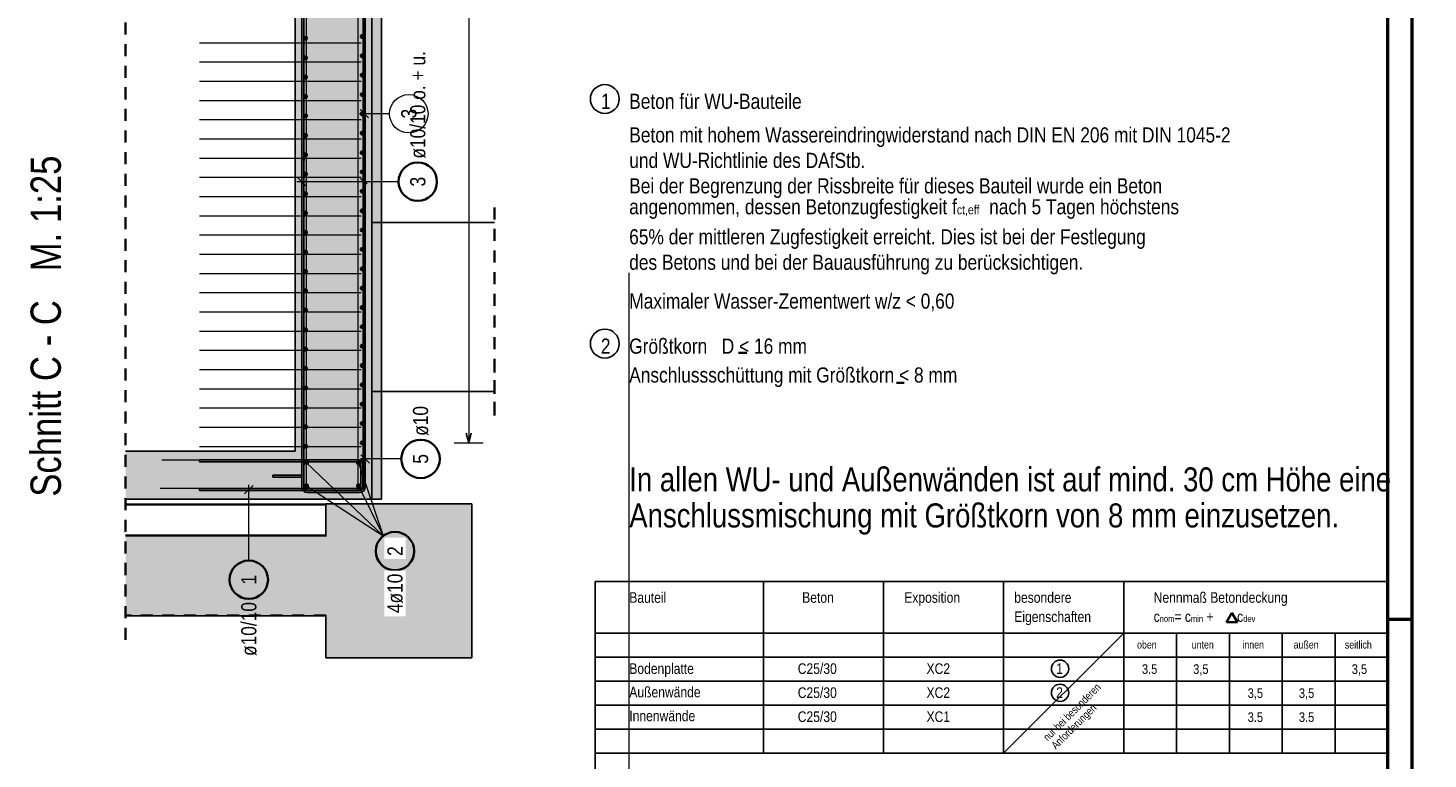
# Model space of a CAD drawing. Header units: millimetres. Extents: x 0 to 50.9, y 0 to 29.7.
# Tile 11 of 13: x 27.6 to 42.2, y 13.4 to 21. Entities that reach past the tile are written whole.
import ezdxf

# ---------------------------------------------------------------- set-up
doc = ezdxf.new("R2010")
doc.units = ezdxf.units.MM
doc.linetypes.add('HIDDEN', pattern=[0.375, 0.25, -0.125])
doc.styles.add('Arial Narrow', font='ARIALN.TTF')

msp = doc.modelspace()

# ---------------------------------------------------------------- hatches: boundary and pattern name
at = {"lineweight": 25, "true_color": 0xeaffea}
msp.add_hatch(color=7, dxfattribs=at).paths.add_polyline_path([(31.227, 16.103), (31.327, 16.103), (31.327, 25.353), (31.227, 25.353)])
at = {"lineweight": 25, "true_color": 0xcef2bf}
for points in [[(30.427, 16.103), (31.227, 16.103), (31.227, 25.153), (30.427, 25.153)], [(28.664, 16.103), (30.427, 16.103), (30.427, 16.603), (28.664, 16.603)]]:
    msp.add_hatch(color=254, dxfattribs=at).paths.add_polyline_path(points)
at = {"lineweight": 25, "true_color": 0xff0000}
msp.add_hatch(color=1, dxfattribs=at).paths.add_polyline_path([(30.497, 16.333), (30.497, 16.353), (30.197, 16.353), (30.197, 16.333)])
at = {"lineweight": 25, "true_color": 0xf0f0f0}
for points in [[(32.267, 14.453), (32.267, 16.053), (30.746, 16.053), (30.746, 14.453)], [(28.664, 14.889), (30.746, 14.889), (30.746, 15.72), (28.664, 15.72)]]:
    msp.add_hatch(color=7, dxfattribs=at).paths.add_polyline_path(points)
at = {"lineweight": 50, "true_color": 0xffffff}
msp.add_hatch(color=7, dxfattribs=at).paths.add_polyline_path([(31.687, 15.563), (31.687, 15.571), (31.687, 15.578), (31.686, 15.586), (31.685, 15.593), (31.684, 15.601), (31.682, 15.609), (31.681, 15.616), (31.679, 15.624), (31.676, 15.631), (31.674, 15.638), (31.671, 15.645), (31.668, 15.652), (31.665, 15.659), (31.661, 15.666), (31.658, 15.673), (31.654, 15.679), (31.649, 15.686), (31.645, 15.692), (31.64, 15.698), (31.636, 15.704), (31.631, 15.71), (31.625, 15.716), (31.62, 15.721), (31.614, 15.726), (31.608, 15.731), (31.603, 15.736), (31.596, 15.741), (31.59, 15.745), (31.584, 15.749), (31.577, 15.753), (31.57, 15.757), (31.564, 15.761), (31.557, 15.764), (31.549, 15.767), (31.542, 15.77), (31.535, 15.772), (31.528, 15.774), (31.52, 15.776), (31.513, 15.778), (31.505, 15.78), (31.498, 15.781), (31.49, 15.782), (31.482, 15.782), (31.475, 15.783), (31.467, 15.783), (31.459, 15.783), (31.452, 15.782), (31.444, 15.782), (31.436, 15.781), (31.429, 15.78), (31.421, 15.778), (31.414, 15.776), (31.406, 15.774), (31.399, 15.772), (31.392, 15.77), (31.385, 15.767), (31.378, 15.764), (31.371, 15.761), (31.364, 15.757), (31.357, 15.753), (31.35, 15.749), (31.344, 15.745), (31.338, 15.741), (31.332, 15.736), (31.326, 15.731), (31.32, 15.726), (31.314, 15.721), (31.309, 15.716), (31.304, 15.71), (31.299, 15.704), (31.294, 15.698), (31.289, 15.692), (31.285, 15.686), (31.28, 15.679), (31.277, 15.673), (31.273, 15.666), (31.269, 15.659), (31.266, 15.652), (31.263, 15.645), (31.26, 15.638), (31.258, 15.631), (31.256, 15.624), (31.254, 15.616), (31.252, 15.609), (31.25, 15.601), (31.249, 15.593), (31.248, 15.586), (31.248, 15.578), (31.247, 15.571), (31.247, 15.563), (31.247, 15.555), (31.248, 15.548), (31.248, 15.54), (31.249, 15.532), (31.25, 15.525), (31.252, 15.517), (31.254, 15.51), (31.256, 15.502), (31.258, 15.495), (31.26, 15.488), (31.263, 15.48), (31.266, 15.473), (31.269, 15.466), (31.273, 15.46), (31.277, 15.453), (31.28, 15.446), (31.285, 15.44), (31.289, 15.434), (31.294, 15.427), (31.299, 15.421), (31.304, 15.416), (31.309, 15.41), (31.314, 15.405), (31.32, 15.399), (31.326, 15.394), (31.332, 15.39), (31.338, 15.385), (31.344, 15.38), (31.35, 15.376), (31.357, 15.372), (31.364, 15.369), (31.371, 15.365), (31.378, 15.362), (31.385, 15.359), (31.392, 15.356), (31.399, 15.354), (31.406, 15.351), (31.414, 15.349), (31.421, 15.348), (31.429, 15.346), (31.436, 15.345), (31.444, 15.344), (31.452, 15.343), (31.459, 15.343), (31.467, 15.343), (31.475, 15.343), (31.482, 15.343), (31.49, 15.344), (31.498, 15.345), (31.505, 15.346), (31.513, 15.348), (31.52, 15.349), (31.528, 15.351), (31.535, 15.354), (31.542, 15.356), (31.549, 15.359), (31.557, 15.362), (31.564, 15.365), (31.57, 15.369), (31.577, 15.372), (31.584, 15.376), (31.59, 15.38), (31.596, 15.385), (31.603, 15.39), (31.608, 15.394), (31.614, 15.399), (31.62, 15.405), (31.625, 15.41), (31.631, 15.416), (31.636, 15.421), (31.64, 15.427), (31.645, 15.434), (31.649, 15.44), (31.654, 15.446), (31.658, 15.453), (31.661, 15.46), (31.665, 15.466), (31.668, 15.473), (31.671, 15.48), (31.674, 15.488), (31.676, 15.495), (31.679, 15.502), (31.681, 15.51), (31.682, 15.517), (31.684, 15.525), (31.685, 15.532), (31.686, 15.54), (31.687, 15.548)])

# ---------------------------------------------------------------- linework, layer by layer
at = {"color": 4, "linetype": 'Continuous', "lineweight": 50}
for p, q in [((42.05, 0), (42.05, 29.7)), ((41.8, 0.25), (41.8, 29.45))]:
    msp.add_line(p, q, dxfattribs=at)
at = {"color": 3, "linetype": 'Continuous', "lineweight": 25}
for p, q in [((31.327, 16.103), (31.327, 25.353)), ((31.227, 16.103), (31.227, 25.153)), ((30.427, 16.603), (30.427, 23.903)), ((30.489, 19.657), (30.528, 19.627)), ((31.107, 19.441), (31.177, 19.384)), ((41.8, 15.248), (41.8, 19.448)), ((32.501, 18.983), (31.327, 18.983)), ((32.501, 17.223), (31.327, 17.223)), ((30.427, 16.603), (28.664, 16.603)), ((30.197, 16.333), (30.197, 16.353)), ((30.497, 16.353), (30.197, 16.353)), ((30.497, 16.333), (30.197, 16.333)), ((30.497, 16.333), (30.497, 16.353)), ((30.427, 16.103), (28.664, 16.103)), ((31.227, 16.103), (30.427, 16.103)), ((30.746, 15.72), (30.746, 16.053)), ((32.267, 16.053), (30.746, 16.053)), ((31.327, 16.103), (31.227, 16.103)), ((32.267, 14.453), (32.267, 16.053)), ((30.746, 15.72), (28.664, 15.72)), ((33.55, 13.459), (33.55, 15.248)), ((33.55, 15.248), (41.8, 15.248)), ((35.3, 15.248), (35.3, 13.459)), ((36.55, 15.248), (36.55, 13.459)), ((37.8, 15.248), (37.8, 13.459)), ((39.05, 15.248), (39.05, 13.459)), ((41.8, 15.248), (41.8, 13.459)), ((30.746, 14.889), (28.664, 14.889)), ((30.746, 14.453), (30.746, 14.889)), ((33.55, 14.709), (41.8, 14.709)), ((39.6, 14.709), (39.6, 13.459)), ((40.15, 14.709), (40.15, 13.459)), ((40.7, 14.709), (40.7, 13.459)), ((41.25, 14.709), (41.25, 13.459)), ((41.8, 14.709), (41.8, 13.459)), ((32.267, 14.453), (30.746, 14.453)), ((33.55, 14.459), (41.8, 14.459)), ((33.55, 14.209), (41.8, 14.209)), ((33.55, 13.959), (41.8, 13.959)), ((33.55, 13.709), (41.8, 13.709)), ((33.55, 13.459), (33.55, 8.465)), ((33.55, 13.459), (41.8, 13.459)), ((41.8, 8.465), (41.8, 13.459))]:
    msp.add_line(p, q, dxfattribs=at)
at = {"color": 3, "linetype": 'Continuous', "lineweight": 25, "ltscale": 0.5}
for p, q in [((30.497, 25.003), (30.497, 16.203)), ((30.517, 25.003), (30.517, 16.203)), ((31.137, 16.253), (31.137, 25.053)), ((31.157, 16.253), (31.157, 25.053)), ((30.453, 19.451), (30.541, 19.363)), ((30.497, 17.373), (30.497, 16.233)), ((30.517, 17.373), (30.497, 17.373)), ((30.517, 17.373), (30.517, 16.233)), ((31.137, 16.233), (31.137, 17.373)), ((31.137, 17.373), (31.157, 17.373)), ((31.157, 16.233), (31.157, 17.373)), ((32.207, 16.79), (32.234, 16.69)), ((32.234, 16.69), (32.261, 16.79)), ((31.072, 16.513), (29.432, 16.513)), ((29.432, 16.493), (29.432, 16.513)), ((31.072, 16.493), (29.432, 16.493)), ((31.113, 16.566), (31.201, 16.478)), ((31.112, 16.253), (31.112, 16.453)), ((31.132, 16.253), (31.132, 16.453)), ((29.432, 16.213), (31.072, 16.213)), ((29.432, 16.213), (29.432, 16.193)), ((29.432, 16.193), (31.072, 16.193)), ((29.99, 16.247), (29.902, 16.159)), ((30.517, 16.203), (30.497, 16.203)), ((30.557, 16.193), (31.097, 16.193)), ((30.557, 16.173), (31.097, 16.173)), ((31.137, 16.253), (31.157, 16.253))]:
    msp.add_line(p, q, dxfattribs=at)
at = {"color": 9, "linetype": 'Continuous', "lineweight": 0, "ltscale": 0.5}
for p, q in [((30.545, 16.203), (30.545, 25.003)), ((31.085, 16.203), (31.085, 25.003)), ((31.147, 16.183), (31.147, 24.983)), ((29.432, 20.853), (31.114, 20.853)), ((29.432, 20.653), (31.114, 20.653)), ((29.432, 20.453), (31.114, 20.453)), ((29.432, 20.253), (31.114, 20.253)), ((31.411, 20.114), (31.097, 20.114)), ((31.103, 20.158), (31.191, 20.07)), ((29.432, 20.053), (31.114, 20.053)), ((29.432, 19.853), (31.114, 19.853)), ((29.432, 19.653), (31.114, 19.653)), ((29.432, 19.453), (31.114, 19.453)), ((29.432, 19.253), (31.114, 19.253)), ((29.432, 19.053), (31.114, 19.053)), ((29.432, 18.853), (31.114, 18.853)), ((29.432, 18.653), (31.114, 18.653)), ((29.432, 18.453), (31.114, 18.453)), ((29.432, 18.253), (31.114, 18.253)), ((29.432, 18.053), (31.114, 18.053)), ((29.432, 17.853), (31.114, 17.853)), ((29.432, 17.653), (31.114, 17.653)), ((29.432, 17.453), (31.114, 17.453)), ((29.432, 17.253), (31.114, 17.253)), ((29.432, 17.053), (31.114, 17.053)), ((29.432, 16.853), (31.114, 16.853)), ((29.432, 16.653), (31.114, 16.653)), ((29.042, 16.513), (31.132, 16.513)), ((31.132, 16.513), (31.132, 16.213)), ((31.132, 16.213), (29.022, 16.213))]:
    msp.add_line(p, q, dxfattribs=at)
at = {"color": 5, "linetype": 'Continuous', "lineweight": 18, "ltscale": 0.5}
for p, q in [((32.234, 24.943), (32.234, 16.69)), ((31.504, 19.407), (30.447, 19.407)), ((32.084, 16.69), (32.384, 16.69)), ((30.547, 16.483), (31.345, 15.721)), ((31.087, 16.483), (31.345, 15.721)), ((31.533, 16.522), (31.107, 16.522)), ((29.946, 15.465), (29.946, 16.253)), ((30.547, 16.243), (31.345, 15.721)), ((31.087, 16.243), (31.345, 15.721))]:
    msp.add_line(p, q, dxfattribs=at)
at = {"color": 2, "linetype": 'HIDDEN', "lineweight": 35, "ltscale": 0.5}
for p, q in [((28.664, 14.639), (28.664, 24.653)), ((32.501, 16.99), (32.501, 19.233)), ((32.501, 16.973), (32.501, 17.49))]:
    msp.add_line(p, q, dxfattribs=at)
at = {"color": 3, "linetype": 'HIDDEN', "lineweight": 25, "ltscale": 0.5}
for p, q in [((31.327, 18.983), (31.227, 18.983)), ((32.501, 18.983), (31.227, 18.983)), ((32.501, 17.224), (31.227, 17.224)), ((31.327, 17.223), (31.227, 17.223)), ((30.746, 15.716), (30.746, 15.72)), ((30.746, 14.896), (28.664, 14.896)), ((30.746, 14.893), (28.664, 14.893)), ((30.746, 14.893), (28.664, 14.893)), ((30.746, 14.893), (30.746, 14.896)), ((30.746, 14.889), (30.746, 14.893)), ((30.746, 14.893), (30.746, 14.893))]:
    msp.add_line(p, q, dxfattribs=at)
at = {"color": 9, "linetype": 'Continuous', "lineweight": 0}
for p, q in [((33.905, 7.35), (33.905, 18.458)), ((37.8, 13.459), (39.05, 14.709))]:
    msp.add_line(p, q, dxfattribs=at)
at = {"color": 2, "linetype": 'Continuous', "lineweight": 35}
for p, q in [((35.042, 17.626), (35.128, 17.626)), ((36.684, 17.315), (36.767, 17.315)), ((30.746, 16.048), (28.664, 16.048)), ((30.746, 15.725), (28.664, 15.725)), ((30.746, 15.724), (28.664, 15.724)), ((40.118, 14.824), (40.176, 14.919)), ((40.176, 14.919), (40.235, 14.824)), ((40.235, 14.824), (40.118, 14.824))]:
    msp.add_line(p, q, dxfattribs=at)
at = {"color": 4, "linetype": 'Continuous', "lineweight": 50, "ltscale": 0.5}
msp.add_line((42.05, 14.85), (41.8, 14.85), dxfattribs=at)
for centre, radius in [((30.537, 20.899), 0.01), ((30.537, 20.899), 0.01), ((30.537, 20.899), 0.009), ((30.537, 20.899), 0.007), ((30.537, 20.899), 0.005), ((30.537, 20.899), 0.003), ((30.537, 20.899), 0.001), ((31.127, 20.917), 0.01), ((31.127, 20.917), 0.01), ((31.127, 20.917), 0.009), ((31.127, 20.917), 0.007), ((31.127, 20.917), 0.005), ((31.127, 20.917), 0.003), ((31.127, 20.917), 0.001), ((30.537, 20.697), 0.01), ((30.537, 20.697), 0.01), ((30.537, 20.697), 0.009), ((30.537, 20.697), 0.007), ((30.537, 20.697), 0.005), ((30.537, 20.697), 0.003), ((30.537, 20.697), 0.001), ((31.127, 20.716), 0.01), ((31.127, 20.716), 0.01), ((31.127, 20.716), 0.009), ((31.127, 20.716), 0.007), ((31.127, 20.716), 0.005), ((31.127, 20.716), 0.003), ((31.127, 20.716), 0.001), ((30.537, 20.495), 0.01), ((30.537, 20.495), 0.01), ((30.537, 20.495), 0.009), ((30.537, 20.495), 0.007), ((30.537, 20.495), 0.005), ((30.537, 20.495), 0.003), ((30.537, 20.495), 0.001), ((31.127, 20.515), 0.01), ((31.127, 20.515), 0.01), ((31.127, 20.515), 0.009), ((31.127, 20.515), 0.007), ((31.127, 20.515), 0.005), ((31.127, 20.515), 0.003), ((31.127, 20.515), 0.001), ((30.537, 20.293), 0.01), ((30.537, 20.293), 0.01), ((30.537, 20.293), 0.009), ((30.537, 20.293), 0.007), ((30.537, 20.293), 0.005), ((30.537, 20.293), 0.003), ((30.537, 20.293), 0.001), ((31.127, 20.313), 0.01), ((31.127, 20.313), 0.01), ((31.127, 20.313), 0.009), ((31.127, 20.313), 0.007), ((31.127, 20.313), 0.005), ((31.127, 20.313), 0.003), ((31.127, 20.313), 0.001), ((31.127, 20.112), 0.01), ((31.127, 20.112), 0.01), ((31.127, 20.112), 0.009), ((31.127, 20.112), 0.007), ((31.127, 20.112), 0.005), ((31.127, 20.112), 0.003), ((31.127, 20.112), 0.001), ((30.537, 20.091), 0.01), ((30.537, 20.091), 0.01), ((30.537, 20.091), 0.009), ((30.537, 20.091), 0.007), ((30.537, 20.091), 0.005), ((30.537, 20.091), 0.003), ((30.537, 20.091), 0.001), ((30.537, 19.888), 0.01), ((30.537, 19.888), 0.01), ((30.537, 19.888), 0.009), ((30.537, 19.888), 0.007), ((30.537, 19.888), 0.005), ((30.537, 19.888), 0.003), ((30.537, 19.888), 0.001), ((31.127, 19.911), 0.01), ((31.127, 19.911), 0.01), ((31.127, 19.911), 0.009), ((31.127, 19.911), 0.007), ((31.127, 19.911), 0.005), ((31.127, 19.911), 0.003), ((31.127, 19.911), 0.001), ((30.537, 19.686), 0.01), ((30.537, 19.686), 0.01), ((30.537, 19.686), 0.009), ((30.537, 19.686), 0.007), ((30.537, 19.686), 0.005), ((30.537, 19.686), 0.003), ((30.537, 19.686), 0.001), ((31.127, 19.709), 0.01), ((31.127, 19.709), 0.01), ((31.127, 19.709), 0.009), ((31.127, 19.709), 0.007), ((31.127, 19.709), 0.005), ((31.127, 19.709), 0.003), ((31.127, 19.709), 0.001), ((30.537, 19.484), 0.01), ((30.537, 19.484), 0.01), ((30.537, 19.484), 0.009), ((30.537, 19.484), 0.007), ((30.537, 19.484), 0.005), ((30.537, 19.484), 0.003), ((30.537, 19.484), 0.001), ((31.127, 19.508), 0.01), ((31.127, 19.508), 0.01), ((31.127, 19.508), 0.009), ((31.127, 19.508), 0.007), ((31.127, 19.508), 0.005), ((31.127, 19.508), 0.003), ((31.127, 19.508), 0.001), ((30.537, 19.282), 0.01), ((30.537, 19.282), 0.01), ((30.537, 19.282), 0.009), ((30.537, 19.282), 0.007), ((30.537, 19.282), 0.005), ((30.537, 19.282), 0.003), ((30.537, 19.282), 0.001), ((31.127, 19.307), 0.01), ((31.127, 19.307), 0.01), ((31.127, 19.307), 0.009), ((31.127, 19.307), 0.007), ((31.127, 19.307), 0.005), ((31.127, 19.307), 0.003), ((31.127, 19.307), 0.001), ((30.537, 19.08), 0.01), ((30.537, 19.08), 0.01), ((30.537, 19.08), 0.009), ((30.537, 19.08), 0.007), ((30.537, 19.08), 0.005), ((31.127, 19.105), 0.01), ((31.127, 19.105), 0.01), ((31.127, 19.105), 0.009), ((31.127, 19.105), 0.007), ((31.127, 19.105), 0.005), ((31.127, 19.105), 0.003), ((31.127, 19.105), 0.001), ((30.537, 19.08), 0.003), ((30.537, 19.08), 0.001), ((30.537, 18.877), 0.01), ((30.537, 18.877), 0.01), ((30.537, 18.877), 0.009), ((30.537, 18.877), 0.007), ((30.537, 18.877), 0.005), ((30.537, 18.877), 0.003), ((30.537, 18.877), 0.001), ((31.127, 18.904), 0.01), ((31.127, 18.904), 0.01), ((31.127, 18.904), 0.009), ((31.127, 18.904), 0.007), ((31.127, 18.904), 0.005), ((31.127, 18.904), 0.003), ((31.127, 18.904), 0.001), ((30.537, 18.675), 0.01), ((30.537, 18.675), 0.01), ((30.537, 18.675), 0.009), ((30.537, 18.675), 0.007), ((30.537, 18.675), 0.005), ((30.537, 18.675), 0.003), ((30.537, 18.675), 0.001), ((31.127, 18.703), 0.01), ((31.127, 18.703), 0.01), ((31.127, 18.703), 0.009), ((31.127, 18.703), 0.007), ((31.127, 18.703), 0.005), ((31.127, 18.703), 0.003), ((31.127, 18.703), 0.001), ((31.127, 18.501), 0.01), ((31.127, 18.501), 0.01), ((31.127, 18.501), 0.009), ((31.127, 18.501), 0.007), ((31.127, 18.501), 0.005), ((31.127, 18.501), 0.003), ((31.127, 18.501), 0.001), ((30.537, 18.473), 0.01), ((30.537, 18.473), 0.01), ((30.537, 18.473), 0.009), ((30.537, 18.473), 0.007), ((30.537, 18.473), 0.005), ((30.537, 18.473), 0.003), ((30.537, 18.473), 0.001), ((30.537, 18.271), 0.01), ((30.537, 18.271), 0.01), ((30.537, 18.271), 0.009), ((30.537, 18.271), 0.007), ((30.537, 18.271), 0.005), ((30.537, 18.271), 0.003), ((30.537, 18.271), 0.001), ((31.127, 18.3), 0.01), ((31.127, 18.3), 0.01), ((31.127, 18.3), 0.009), ((31.127, 18.3), 0.007), ((31.127, 18.3), 0.005), ((31.127, 18.3), 0.003), ((31.127, 18.3), 0.001), ((30.537, 18.069), 0.01), ((30.537, 18.069), 0.01), ((30.537, 18.069), 0.009), ((30.537, 18.069), 0.007), ((30.537, 18.069), 0.005), ((30.537, 18.069), 0.003), ((30.537, 18.069), 0.001), ((31.127, 18.099), 0.01), ((31.127, 18.099), 0.01), ((31.127, 18.099), 0.009), ((31.127, 18.099), 0.007), ((31.127, 18.099), 0.005), ((31.127, 18.099), 0.003), ((31.127, 18.099), 0.001), ((30.537, 17.866), 0.01), ((30.537, 17.866), 0.01), ((30.537, 17.866), 0.009), ((30.537, 17.866), 0.007), ((30.537, 17.866), 0.005), ((30.537, 17.866), 0.003), ((30.537, 17.866), 0.001), ((31.127, 17.898), 0.01), ((31.127, 17.898), 0.01), ((31.127, 17.898), 0.009), ((31.127, 17.898), 0.007), ((31.127, 17.898), 0.005), ((31.127, 17.898), 0.003), ((31.127, 17.898), 0.001), ((30.537, 17.664), 0.01), ((30.537, 17.664), 0.01), ((30.537, 17.664), 0.009), ((30.537, 17.664), 0.007), ((30.537, 17.664), 0.005), ((30.537, 17.664), 0.003), ((30.537, 17.664), 0.001), ((31.127, 17.696), 0.01), ((31.127, 17.696), 0.01), ((31.127, 17.696), 0.009), ((31.127, 17.696), 0.007), ((31.127, 17.696), 0.005), ((31.127, 17.696), 0.003), ((31.127, 17.696), 0.001), ((31.127, 17.495), 0.01), ((31.127, 17.495), 0.01), ((31.127, 17.495), 0.009), ((31.127, 17.495), 0.007), ((31.127, 17.495), 0.005), ((31.127, 17.495), 0.003), ((31.127, 17.495), 0.001), ((30.537, 17.462), 0.01), ((30.537, 17.462), 0.01), ((30.537, 17.462), 0.009), ((30.537, 17.462), 0.007), ((30.537, 17.462), 0.005), ((30.537, 17.462), 0.003), ((30.537, 17.462), 0.001), ((30.537, 17.26), 0.01), ((30.537, 17.26), 0.01), ((30.537, 17.26), 0.009), ((30.537, 17.26), 0.007), ((30.537, 17.26), 0.005), ((30.537, 17.26), 0.003), ((30.537, 17.26), 0.001), ((31.127, 17.294), 0.01), ((31.127, 17.294), 0.01), ((31.127, 17.294), 0.009), ((31.127, 17.294), 0.007), ((31.127, 17.294), 0.005), ((31.127, 17.294), 0.003), ((31.127, 17.294), 0.001), ((30.537, 17.058), 0.01), ((30.537, 17.058), 0.01), ((30.537, 17.058), 0.009), ((30.537, 17.058), 0.007), ((30.537, 17.058), 0.005), ((30.537, 17.058), 0.003), ((30.537, 17.058), 0.001), ((31.127, 17.092), 0.01), ((31.127, 17.092), 0.01), ((31.127, 17.092), 0.009), ((31.127, 17.092), 0.007), ((31.127, 17.092), 0.005), ((31.127, 17.092), 0.003), ((31.127, 17.092), 0.001), ((31.127, 16.891), 0.01), ((31.127, 16.891), 0.01), ((31.127, 16.891), 0.009), ((30.537, 16.855), 0.01), ((30.537, 16.855), 0.01), ((30.537, 16.855), 0.009), ((30.537, 16.855), 0.007), ((30.537, 16.855), 0.005), ((30.537, 16.855), 0.003), ((30.537, 16.855), 0.001), ((31.127, 16.891), 0.007), ((31.127, 16.891), 0.005), ((31.127, 16.891), 0.003), ((31.127, 16.891), 0.001), ((30.537, 16.653), 0.01), ((30.537, 16.653), 0.01), ((30.537, 16.653), 0.009), ((30.537, 16.653), 0.007), ((30.537, 16.653), 0.005), ((30.537, 16.653), 0.003), ((30.537, 16.653), 0.001), ((31.127, 16.69), 0.01), ((31.127, 16.69), 0.01), ((31.127, 16.69), 0.009), ((31.127, 16.69), 0.007), ((31.127, 16.69), 0.005), ((31.127, 16.69), 0.003), ((31.127, 16.69), 0.001), ((30.547, 16.483), 0.01), ((30.547, 16.483), 0.01), ((30.547, 16.483), 0.009), ((30.547, 16.483), 0.007), ((30.547, 16.483), 0.005), ((30.547, 16.483), 0.003), ((30.547, 16.483), 0.001), ((31.087, 16.483), 0.01), ((31.087, 16.483), 0.01), ((31.087, 16.483), 0.009), ((31.087, 16.483), 0.007), ((31.087, 16.483), 0.005), ((31.087, 16.483), 0.003), ((31.087, 16.483), 0.001), ((30.547, 16.243), 0.01), ((30.547, 16.243), 0.01), ((30.547, 16.243), 0.009), ((30.547, 16.243), 0.007), ((30.547, 16.243), 0.005), ((30.547, 16.243), 0.003), ((30.547, 16.243), 0.001), ((31.087, 16.243), 0.01), ((31.087, 16.243), 0.01), ((31.087, 16.243), 0.009), ((31.087, 16.243), 0.007), ((31.087, 16.243), 0.005), ((31.087, 16.243), 0.003), ((31.087, 16.243), 0.001)]:
    msp.add_circle(centre, radius, dxfattribs=at)
at = {"color": 3, "linetype": 'Continuous', "lineweight": 25}
for centre, radius in [((33.65, 20.268), 0.15), ((33.65, 17.722), 0.15), ((38.388, 14.338), 0.09), ((38.388, 14.088), 0.09)]:
    msp.add_circle(centre, radius, dxfattribs=at)
at = {"color": 9, "linetype": 'Continuous', "lineweight": 0, "ltscale": 0.5}
msp.add_circle((31.611, 20.114), 0.2, dxfattribs=at)
at = {"color": 2, "linetype": 'Continuous', "lineweight": 35, "ltscale": 0.5}
for centre in [(31.704, 19.407), (31.733, 16.522), (31.467, 15.563), (29.946, 15.265)]:
    msp.add_circle(centre, 0.2, dxfattribs=at)
at = {"color": 9, "linetype": 'Continuous', "lineweight": 0}
for centre in [(30.427, 16.853), (29.27, 16.103)]:
    msp.add_circle(centre, 0.00222, dxfattribs=at)
at = {"color": 3, "linetype": 'Continuous', "lineweight": 25, "ltscale": 0.5}
for centre, radius, start, end in [((31.072, 16.453), 0.06, 0, 90), ((31.072, 16.453), 0.04, 0, 90), ((30.557, 16.233), 0.06, 180, 270), ((30.557, 16.233), 0.04, 180, 270), ((31.072, 16.253), 0.06, 270, 0), ((31.072, 16.253), 0.04, 270, 0), ((31.097, 16.233), 0.06, 270, 0), ((31.097, 16.233), 0.04, 270, 0)]:
    msp.add_arc(centre, radius, start, end, dxfattribs=at)

# ---------------------------------------------------------------- texts
at = {"color": 2, "lineweight": 35, "style": 'Arial Narrow'}
for s, height, p in [('1', 0.158, (33.61, 20.165)), ('Beton für WU-Bauteile', 0.1575, (33.904, 20.165)), ('Beton mit hohem Wassereindringwiderstand nach DIN EN 206 mit DIN 1045-2', 0.1575, (33.905, 19.815)), ('und WU-Richtlinie des DAfStb.', 0.1575, (33.905, 19.55)), ('Bei der Begrenzung der Rissbreite für dieses Bauteil wurde ein Beton', 0.1575, (33.904, 19.285)), ('65% der mittleren Zugfestigkeit erreicht. Dies ist bei der Festlegung', 0.1575, (33.904, 18.755)), ('des Betons und bei der Bauausführung zu berücksichtigen.', 0.1575, (33.904, 18.49)), ('Maximaler Wasser-Zementwert w/z < 0,60', 0.1575, (33.905, 18.086)), ('2', 0.158, (33.609, 17.617)), ('Größtkorn   D < 16 mm', 0.1575, (33.904, 17.617)), ('Anschlussschüttung mit Größtkorn < 8 mm', 0.1575, (33.904, 17.317)), ('Bauteil', 0.11, (33.905, 15.025)), ('Beton', 0.11, (35.704, 15.025)), ('Exposition', 0.11, (36.766, 15.025)), ('besondere', 0.11, (37.911, 15.025)), ('Nennmaß Betondeckung', 0.11, (39.362, 15.025)), ('Eigenschaften', 0.11, (37.911, 14.825)), ('Bodenplatte', 0.11, (33.905, 14.285)), ('C25/30', 0.11, (35.658, 14.285)), ('XC2', 0.11, (36.998, 14.285)), ('1', 0.11, (38.347, 14.285)), ('3.5', 0.1, (39.24, 14.285)), ('3,5', 0.1, (39.773, 14.285)), ('3,5', 0.1, (41.423, 14.285)), ('Außenwände', 0.11, (33.905, 14.041)), ('C25/30', 0.11, (35.658, 14.035)), ('XC2', 0.11, (36.998, 14.035)), ('2', 0.11, (38.347, 14.035)), ('3,5', 0.1, (40.34, 14.035)), ('3,5', 0.1, (40.873, 14.035)), ('Innenwände', 0.11, (33.905, 13.793)), ('C25/30', 0.11, (35.658, 13.785)), ('XC1', 0.11, (36.998, 13.785)), ('3.5', 0.1, (40.34, 13.785)), ('3.5', 0.1, (40.873, 13.785))]:
    msp.add_text(s, height=height, dxfattribs=at).set_placement(p)
at = {"color": 1, "lineweight": 70, "style": 'Arial Narrow'}
msp.add_text('Schnitt C - C   M. 1:25', height=0.315, rotation=90, dxfattribs=at).set_placement((27.99, 16.129))
at = {"color": 3, "lineweight": 25, "style": 'Arial Narrow'}
for s, p in [('oben', (39.189, 14.549)), ('unten', (39.758, 14.549)), ('innen', (40.285, 14.549)), ('außen', (40.818, 14.549)), ('seitlich', (41.351, 14.549))]:
    msp.add_text(s, height=0.08, dxfattribs=at).set_placement(p)
at = {"color": 2, "lineweight": 35, "attachment_point": 1, "rotation": 90, "line_spacing_factor": 0.9, "style": 'Arial Narrow'}
for s, insert, char_height in [('ø10/10 o. + u.', (31.625, 19.647), 0.1575), ('3', (31.625, 19.357), 0.158), ('ø10', (31.654, 16.762), 0.1575), ('5', (31.654, 16.472), 0.158), ('1', (29.867, 15.215), 0.158), ('ø10/10', (29.867, 14.471), 0.1575)]:
    msp.add_mtext(s, dxfattribs=dict(at, insert=insert, char_height=char_height))
at = {"color": 9, "lineweight": 0, "line_spacing_factor": 0.9, "style": 'Arial Narrow'}
for s, insert, char_height, attachment_point, rotation in [('3', (31.532, 20.065), 0.158, 1, 90), ('nur bei besonderen{\\P}Anforderungen', (38.362, 13.478), 0.08, 7, 45)]:
    msp.add_mtext(s, dxfattribs=dict(at, insert=insert, char_height=char_height, attachment_point=attachment_point, rotation=rotation))
at = {"color": 2, "lineweight": 35, "attachment_point": 7, "line_spacing_factor": 0.9, "style": 'Arial Narrow'}
for s, insert, char_height in [('angenommen, dessen Betonzugfestigkeit f{\\A1;\\H.6x;\\S^ ct,eff;}  nach 5 Tagen höchstens', (33.904, 19.02), 0.1575), ('c{\\A1;\\H.6x;\\S^ nom;}= c{\\A1;\\H.6x;\\S^ min;} +       c{\\A1;\\H.6x;\\S^ dev;}', (39.362, 14.825), 0.11)]:
    msp.add_mtext(s, dxfattribs=dict(at, insert=insert, char_height=char_height))
at = {"color": 4, "lineweight": 50, "insert": (33.905, 16.434), "char_height": 0.25, "attachment_point": 1, "line_spacing_factor": 0.9, "style": 'Arial Narrow'}
msp.add_mtext('In allen WU- und Außenwänden ist auf mind. 30 cm Höhe eine{\\P}Anschlussmischung mit Größtkorn von 8 mm einzusetzen.', dxfattribs=at)

# ---------------------------------------------------------------- next in the draw order: texts
at = {"color": 2, "lineweight": 35, "attachment_point": 1, "rotation": 90, "line_spacing_factor": 0.9, "style": 'Arial Narrow', "bg_fill": 3, "box_fill_scale": 1.2, "bg_fill_color": 256, "bg_fill_true_color": 13158600, "bg_fill_transparency": 0}
for s, insert, char_height in [('2', (31.388, 15.513), 0.158), ('4ø10', (31.388, 14.917), 0.1575)]:
    msp.add_mtext(s, dxfattribs=dict(at, insert=insert, char_height=char_height))

doc.saveas('drawing.dxf')
